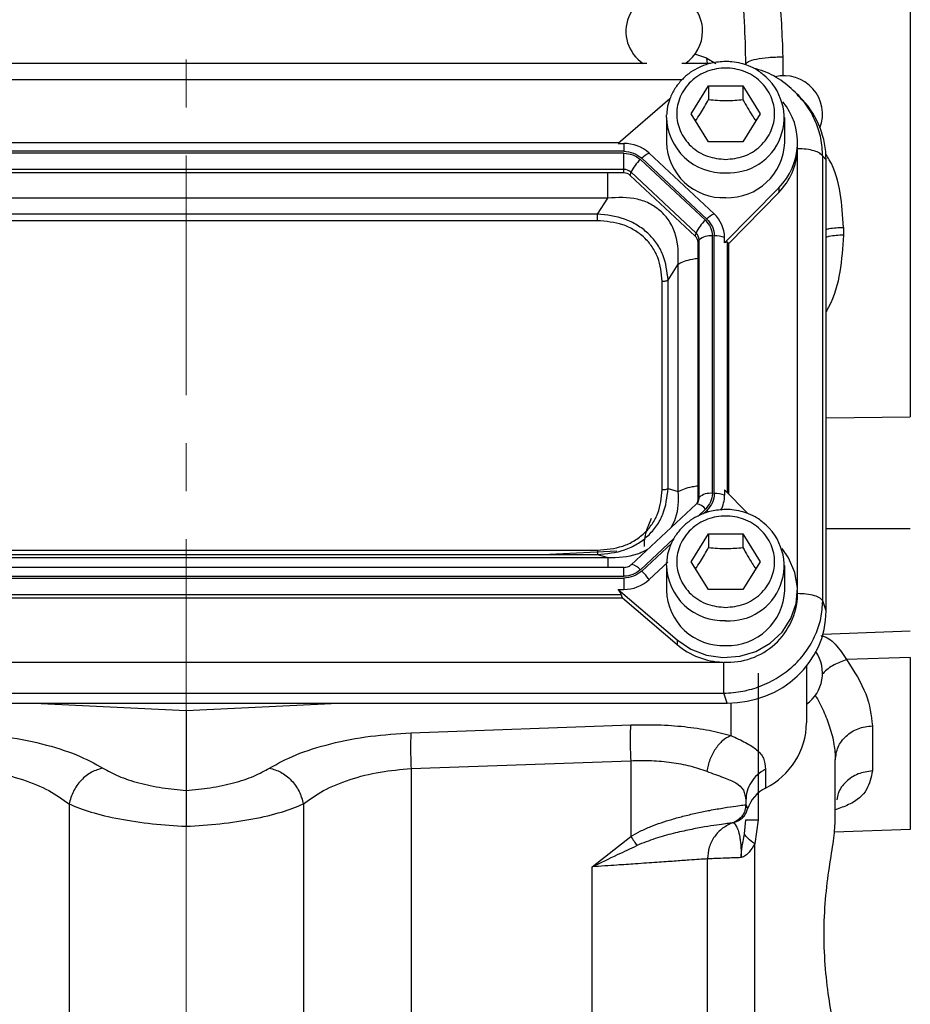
# Model space of a CAD drawing. Header units: inches. Extents: x 0.6 to 16.3, y 0.2 to 11.5.
# Tile 10 of 15: x 11.8 to 13.6, y 4 to 6.1. Entities that reach past the tile are written whole.
import ezdxf

# ---------------------------------------------------------------- set-up
doc = ezdxf.new("R2010")
doc.units = ezdxf.units.IN
doc.header["$MEASUREMENT"] = 0
doc.linetypes.add('CENTERX2', pattern=[0.8, 0.5, -0.1, 0.1, -0.1])

msp = doc.modelspace()

# ---------------------------------------------------------------- linework, layer by layer
at = {"color": 7, "linetype": 'CENTERX2', "lineweight": 18}
for p, q in [((12.135, 2.8845), (12.135, 9.1306)), ((12.135, 4.3864), (12.135, 2.8845))]:
    msp.add_line(p, q, dxfattribs=at)
at = {"color": 8, "linetype": 'Continuous', "lineweight": 25}
for p, q in [((13.2203, 5.9871), (13.1952, 5.9953)), ((13.2216, 5.9761), (13.2203, 5.9871)), ((13.2203, 5.9871), (13.239, 5.9761)), ((13.3788, 5.9899), (13.3788, 5.9505)), ((13.1686, 5.9419), (11.1001, 5.9419)), ((13.4095, 4.8835), (13.4095, 5.7964)), ((13.2636, 5.0812), (13.2636, 5.6036)), ((13.469, 5.2377), (13.6446, 5.2395)), ((13.202, 5.0329), (13.2175, 5.0474)), ((13.2126, 5.0374), (13.2204, 5.0447)), ((13.6446, 5.0061), (13.469, 5.006)), ((13.082, 4.9209), (13.1516, 4.9859)), ((13.0849, 4.9182), (13.1472, 4.9763)), ((13.0471, 4.9074), (13.0471, 4.9253)), ((13.2704, 4.6432), (13.2704, 4.5755))]:
    msp.add_line(p, q, dxfattribs=at)
at = {"color": 7, "linetype": 'Continuous', "lineweight": 25}
for p, q in [((13.0951, 5.9761), (11.1748, 5.9761)), ((13.2277, 5.9761), (13.1682, 5.9761)), ((13.1876, 5.8712), (13.2236, 5.9295)), ((13.2236, 5.9295), (13.2956, 5.9295)), ((13.2236, 5.9295), (13.2236, 5.9008)), ((13.2956, 5.9295), (13.3316, 5.8712)), ((13.2956, 5.9295), (13.2956, 5.9008)), ((13.4118, 5.9079), (13.4085, 5.9117)), ((13.1435, 5.9021), (13.0352, 5.8095)), ((13.4201, 5.9002), (13.4125, 5.9085)), ((13.1363, 5.8636), (13.1365, 5.8693)), ((13.2236, 5.813), (13.1876, 5.8712)), ((13.3316, 5.8712), (13.2956, 5.813)), ((13.1363, 5.8636), (13.1363, 5.8115)), ((13.383, 5.8115), (13.383, 5.8636)), ((13.037, 5.811), (11.2323, 5.811)), ((13.0352, 5.8095), (13.0471, 5.8095)), ((13.0471, 5.8095), (13.0471, 5.793)), ((13.2956, 5.813), (13.2236, 5.813)), ((13.4096, 5.802), (13.4096, 5.8115)), ((13.0471, 5.793), (11.2222, 5.793)), ((13.0471, 5.7892), (11.2222, 5.7892)), ((13.0471, 5.7552), (13.0471, 5.7892)), ((13.2355, 5.6625), (13.1, 5.789)), ((13.4096, 5.7985), (13.4096, 5.802)), ((13.2175, 5.6492), (13.082, 5.7758)), ((13.2204, 5.6519), (13.0849, 5.7785)), ((13.462, 4.8561), (13.462, 5.7827)), ((13.469, 5.7751), (13.462, 5.7827)), ((13.469, 4.8356), (13.469, 5.7751)), ((13.0471, 5.7552), (11.2222, 5.7552)), ((13.0471, 5.7481), (11.2222, 5.7481)), ((13.0471, 5.7481), (13.0471, 5.7552)), ((13.0608, 5.7428), (13.0625, 5.7493)), ((13.198, 5.6227), (13.0625, 5.7493)), ((13.1963, 5.6163), (13.0608, 5.7428)), ((13.2575, 5.602), (13.3702, 5.7169)), ((13.266, 5.6011), (13.3702, 5.7074)), ((13.3702, 5.7169), (13.3702, 5.7074)), ((13.0137, 5.6955), (11.2556, 5.6955)), ((12.9923, 5.6623), (13.0137, 5.6955)), ((12.9923, 5.6623), (11.2769, 5.6623)), ((12.9923, 5.6484), (11.2769, 5.6484)), ((13.1963, 5.6163), (13.198, 5.6227)), ((13.5055, 5.6345), (13.5055, 5.6182)), ((13.202, 5.6036), (13.2044, 5.6084)), ((13.202, 5.0668), (13.202, 5.6036)), ((13.2044, 5.0716), (13.2044, 5.6084)), ((13.2319, 5.0799), (13.2319, 5.6167)), ((13.236, 5.0799), (13.236, 5.6167)), ((13.2575, 5.602), (13.2575, 5.6131)), ((13.266, 5.6011), (13.2636, 5.6036)), ((13.266, 5.0788), (13.266, 5.6011)), ((13.1396, 5.5248), (13.1609, 5.558)), ((13.1609, 5.0837), (13.1609, 5.558)), ((13.1274, 5.0878), (13.1274, 5.5223)), ((13.1396, 5.0903), (13.1396, 5.5248)), ((13.1396, 5.0903), (13.1609, 5.0837)), ((13.202, 5.0668), (13.2044, 5.0716)), ((13.2575, 5.0874), (13.2575, 5.0763)), ((13.3061, 5.0379), (13.2575, 5.0874)), ((13.1984, 5.0578), (13.0629, 4.9313)), ((13.2023, 5.0631), (13.1992, 5.0583)), ((13.2022, 5.0629), (13.2019, 5.0623)), ((13.1876, 4.9377), (13.2236, 4.9959)), ((13.2236, 4.9959), (13.2956, 4.9959)), ((13.2236, 4.9959), (13.2236, 4.9672)), ((13.2956, 4.9959), (13.3316, 4.9377)), ((13.2956, 4.9959), (13.2956, 4.9672)), ((11.2556, 4.9462), (13.0137, 4.9462)), ((11.2769, 4.9617), (12.9923, 4.9617)), ((11.2769, 4.9529), (12.9923, 4.9529)), ((13.0326, 4.9597), (12.8934, 4.9529)), ((12.9923, 4.9529), (13.0137, 4.9462)), ((13.0471, 4.9254), (11.2222, 4.9254)), ((13.0471, 4.9253), (13.0471, 4.9254)), ((13.1, 4.9004), (13.1391, 4.9369)), ((13.1363, 4.93), (13.1365, 4.9358)), ((13.1363, 4.93), (13.1363, 4.8779)), ((13.2236, 4.8795), (13.1876, 4.9377)), ((13.3316, 4.9377), (13.2956, 4.8795)), ((13.383, 4.8779), (13.383, 4.93)), ((11.2222, 4.9074), (13.0471, 4.9074)), ((11.2222, 4.9036), (13.0471, 4.9036)), ((13.0471, 4.9036), (13.0471, 4.88)), ((11.2274, 4.8695), (13.0419, 4.8695)), ((13.0352, 4.88), (13.1583, 4.7747)), ((13.0352, 4.88), (13.0471, 4.88)), ((13.0445, 4.8625), (13.0419, 4.8695)), ((13.2956, 4.8795), (13.2236, 4.8795)), ((13.4096, 4.8684), (13.4096, 4.8779)), ((11.2248, 4.8625), (13.0445, 4.8625)), ((13.0445, 4.8625), (13.1583, 4.7651)), ((13.469, 4.8356), (13.462, 4.8561)), ((13.4624, 4.787), (13.6446, 4.7934)), ((13.1583, 4.7747), (13.1583, 4.7651)), ((11.0156, 4.7285), (13.2537, 4.7285)), ((13.4283, 4.72), (13.4283, 4.602)), ((13.6446, 4.7382), (13.5119, 4.7336)), ((13.3274, 4.7056), (13.3274, 4.3995)), ((11.0134, 4.6636), (13.2559, 4.6636)), ((13.2628, 4.6431), (13.2559, 4.6636)), ((11.0065, 4.6431), (13.2628, 4.6431)), ((11.818, 4.6431), (12.135, 4.6276)), ((12.135, 4.6276), (12.452, 4.6431)), ((12.135, 4.6276), (12.135, 4.4612)), ((12.6037, 4.5811), (13.0616, 4.5976)), ((13.5655, 4.5958), (13.5655, 4.5018)), ((12.6037, 4.5065), (13.0616, 4.523)), ((13.0616, 4.523), (13.0616, 4.3653)), ((13.4883, 4.3965), (13.4883, 4.5245)), ((12.6037, 4.5065), (12.6037, 3.7888)), ((13.3427, 4.5052), (13.3427, 4.4661)), ((11.8906, 4.4329), (11.8906, 3.7953)), ((12.3794, 4.4329), (12.3794, 3.7953)), ((13.3016, 4.4399), (13.3016, 4.4315)), ((13.3016, 4.4315), (13.3016, 4.4315)), ((13.3016, 4.4315), (13.3051, 4.4224)), ((13.2749, 4.3938), (13.275, 4.3938)), ((13.2772, 4.3945), (13.279, 4.3951)), ((13.2797, 4.3953), (13.2817, 4.396)), ((13.2817, 4.3964), (13.287, 4.4006)), ((13.2829, 4.3966), (13.2836, 4.3968)), ((13.2989, 4.3705), (13.3016, 4.3995)), ((13.3274, 4.3995), (13.3202, 4.3501)), ((13.4862, 4.375), (13.6447, 4.3805)), ((12.9816, 4.3018), (13.0616, 4.3653)), ((13.3202, 3.7696), (13.3202, 4.3501)), ((13.2216, 3.7719), (13.2216, 4.3184)), ((12.9816, 3.7789), (12.9816, 4.3018))]:
    msp.add_line(p, q, dxfattribs=at)
at = {"color": 7, "linetype": 'Continuous', "lineweight": 25, "flags": 128}
for points in [[(13.1992, 5.0583), (13.1989, 5.0582), (13.1984, 5.0578)], [(13.1583, 4.7747), (13.1868, 4.7555), (13.2194, 4.743), (13.2541, 4.738), (13.2891, 4.7406), (13.3226, 4.7508), (13.3525, 4.768), (13.3774, 4.7912), (13.3958, 4.8192), (13.4067, 4.8504), (13.4095, 4.8831), (13.4041, 4.9155), (13.3908, 4.9459), (13.3772, 4.965)], [(13.0629, 4.9313), (13.0634, 4.9316), (13.0636, 4.9317)]]:
    msp.add_lwpolyline(points, dxfattribs=at)
at = {"color": 8, "linetype": 'Continuous', "lineweight": 25, "flags": 128}
msp.add_lwpolyline([(13.2204, 5.0447), (13.2225, 5.0426), (13.2237, 5.0415)], dxfattribs=at)
at = {"color": 7, "linetype": 'Continuous', "lineweight": 25}
for centre, radius, start, end in [((13.1316, 6.0431), 0.08, 0, 236.8772), ((13.1316, 6.0431), 0.08, 303.1228, 0), ((13.267, 5.8627), 0.1145, 266.3225, 52.4483), ((13.3816, 5.8705), 0.08, 339.0902, 103.6883), ((13.2759, 5.8114), 0.1335, 314.9336, 39.5732), ((13.0475, 5.7319), 0.0776, 47.4101, 90.3067), ((13.2546, 5.8146), 0.1183, 181.4731, 272.4617), ((13.2634, 5.8159), 0.1196, 268.1802, 357.885), ((13.1201, 5.7441), 0.0492, 114.0491, 135.7255), ((13.2743, 5.8029), 0.1354, 315.13, 357.2496), ((13.129, 5.7207), 0.0724, 130.5237, 156.7761), ((13.0472, 5.7327), 0.0225, 47.4101, 90.3067), ((13.0472, 5.7281), 0.02, 47.4101, 90.3067), ((13.2646, 5.5942), 0.0724, 130.5237, 156.7761), ((13.2556, 5.6176), 0.0492, 114.0491, 135.7255), ((13.1898, 5.6127), 0.0676, 0.3768, 47.4752), ((13.1847, 5.6083), 0.0196, 0.3768, 47.4752), ((13.1845, 5.6034), 0.0175, 0.3768, 47.4752), ((13.2272, 5.5823), 0.0347, 82.2097, 131.263), ((13.2374, 5.5592), 0.0575, 69.6232, 91.4049), ((13.2272, 5.0456), 0.0347, 82.2097, 131.263), ((13.2374, 5.0224), 0.0575, 69.6232, 91.4049), ((13.1913, 5.0765), 0.0662, 331.56, 359.8975), ((13.185, 5.0668), 0.017, 338.3655, 359.9556), ((13.267, 4.9291), 0.1145, 266.3225, 52.4483), ((13.0166, 4.8444), 0.1005, 33.8558, 47.191), ((13.0475, 4.9575), 0.0776, 269.6933, 312.5899), ((13.2546, 4.881), 0.1183, 181.4731, 272.4617), ((13.2643, 4.8736), 0.1455, 266.7037, 357.9341), ((13.2634, 4.8824), 0.1196, 268.1802, 357.885), ((13.2588, 4.884), 0.1557, 229.8035, 268.1235), ((13.3816, 4.7056), 0.08, 305.6853, 33.9492), ((13.274, 4.6042), 0.1543, 296.448, 359.1655), ((13.3771, 4.3983), 0.0759, 116.9064, 161.5208)]:
    msp.add_arc(centre, radius, start, end, dxfattribs=at)
at = {"color": 8, "linetype": 'Continuous', "lineweight": 25}
for centre, radius, start, end in [((13.2546, 5.8666), 0.1183, 181.4731, 272.4617), ((13.1852, 5.0717), 0.0192, 332.7518, 359.904), ((13.1956, 5.0314), 0.0271, 36.1819, 82.5132), ((13.0571, 4.8998), 0.0326, 40.2307, 78.4378), ((13.2546, 4.9331), 0.1183, 181.4731, 272.4617)]:
    msp.add_arc(centre, radius, start, end, dxfattribs=at)
at = {"color": 7, "linetype": 'Continuous', "lineweight": 25}
for centre, major_axis, ratio, start_param, end_param in [((13.2564, 5.7691), (0.2087, 0.0437), 0.927683, 6.091166, 6.782759), ((13.236, 5.5737), (0.0275, 0.0299), 0.170211, 6.275096, 6.798785), ((13.0118, 4.8935), (0.0301, -0.0274), 0.184584, 0.341071, 0.86476), ((13.2564, 4.8415), (0.2087, -0.0437), 0.927683, 4.934566, 6.475204)]:
    msp.add_ellipse(centre, major_axis=major_axis, ratio=ratio, start_param=start_param, end_param=end_param, dxfattribs=at)
for points in [[(13.6446, 7.5228), (13.6446, 7.4662), (13.6446, 7.3531), (13.6446, 7.1704), (13.6446, 6.9804), (13.6446, 6.784), (13.6446, 6.5836), (13.6446, 6.3812), (13.6446, 6.1787), (13.6446, 5.9783), (13.6446, 5.7819), (13.6446, 5.5919), (13.6446, 5.4092), (13.6446, 5.2961), (13.6446, 5.2395)], [(13.3016, 5.9744), (13.3028, 5.9764), (13.3051, 5.9804), (13.3228, 5.9854), (13.3482, 5.9891), (13.3686, 5.9896), (13.3788, 5.9899)], [(13.0471, 5.793), (13.0542, 5.7924), (13.0683, 5.791), (13.0793, 5.7826), (13.0849, 5.7785)], [(13.0471, 5.7892), (13.0536, 5.7886), (13.0667, 5.7874), (13.0769, 5.7796), (13.082, 5.7758)], [(13.462, 5.7827), (13.4603, 5.7848), (13.457, 5.7891), (13.4445, 5.7942), (13.4282, 5.7978), (13.4158, 5.7982), (13.4096, 5.7985)], [(12.9923, 5.6484), (12.9923, 5.6496), (12.9923, 5.652), (12.9923, 5.6557), (12.9923, 5.6592), (12.9923, 5.6613), (12.9923, 5.6623)], [(13.2175, 5.6492), (13.2216, 5.6445), (13.2299, 5.635), (13.2313, 5.6228), (13.2319, 5.6167)], [(13.2204, 5.6519), (13.2249, 5.6468), (13.2338, 5.6365), (13.2353, 5.6233), (13.236, 5.6167)], [(13.1274, 5.5223), (13.1287, 5.5223), (13.1311, 5.5224), (13.1345, 5.5229), (13.1375, 5.5237), (13.1389, 5.5245), (13.1396, 5.5248)], [(13.1274, 5.0878), (13.1287, 5.0879), (13.1311, 5.0879), (13.1345, 5.0885), (13.1375, 5.0892), (13.1389, 5.09), (13.1396, 5.0903)], [(13.2319, 5.0799), (13.2313, 5.0738), (13.2299, 5.0616), (13.2216, 5.0521), (13.2175, 5.0474)], [(13.236, 5.0799), (13.2353, 5.0733), (13.2338, 5.0601), (13.2249, 5.0498), (13.2204, 5.0447)], [(12.9923, 4.9617), (12.9923, 4.9606), (12.9923, 4.9584), (12.9923, 4.9557), (12.9923, 4.9537), (12.9923, 4.9532), (12.9923, 4.9529)], [(13.082, 4.9209), (13.0769, 4.917), (13.0667, 4.9093), (13.0536, 4.908), (13.0471, 4.9074)], [(13.0849, 4.9182), (13.0793, 4.914), (13.0683, 4.9056), (13.0542, 4.9043), (13.0471, 4.9036)], [(13.4096, 4.8719), (13.4158, 4.8717), (13.4282, 4.8712), (13.4445, 4.8677), (13.457, 4.8625), (13.4603, 4.8582), (13.462, 4.8561)], [(13.2559, 4.6636), (13.2559, 4.6674), (13.2559, 4.6748), (13.2559, 4.6916), (13.2559, 4.7103), (13.2559, 4.7224), (13.2559, 4.7284)], [(13.6446, 4.7382), (13.6446, 4.7013), (13.6446, 4.6276), (13.6446, 4.5393), (13.6446, 4.4687), (13.6446, 4.4183), (13.6446, 4.3865), (13.6446, 4.3825), (13.6446, 4.3805)], [(13.0616, 4.5976), (13.0613, 4.594), (13.0608, 4.587), (13.0606, 4.5688), (13.0608, 4.547), (13.0613, 4.531), (13.0616, 4.523)], [(12.6037, 4.5811), (12.6034, 4.5775), (12.6029, 4.5705), (12.6027, 4.5523), (12.6029, 4.5306), (12.6034, 4.5145), (12.6037, 4.5065)], [(13.4883, 4.5245), (13.4895, 4.5337), (13.4918, 4.5519), (13.5095, 4.5752), (13.5349, 4.5918), (13.5553, 4.5944), (13.5655, 4.5958)], [(13.3427, 4.5052), (13.3368, 4.5015), (13.3249, 4.4942), (13.312, 4.4782), (13.3033, 4.4598), (13.3022, 4.4466), (13.3016, 4.4399)], [(13.3016, 4.4315), (13.3013, 4.4274), (13.3005, 4.4192), (13.2948, 4.4081), (13.2862, 4.3989), (13.2787, 4.3955), (13.275, 4.3938)], [(13.2749, 4.3938), (13.2674, 4.3904), (13.2525, 4.3835), (13.2354, 4.3652), (13.2238, 4.343), (13.2224, 4.3266), (13.2216, 4.3184)], [(13.3016, 4.3995), (13.302, 4.3995), (13.3026, 4.3995), (13.3079, 4.3995), (13.3159, 4.3995), (13.3236, 4.3995), (13.3274, 4.3995)], [(13.0616, 4.3653), (13.064, 4.3618), (13.0688, 4.355), (13.0728, 4.3491), (13.0748, 4.3462)]]:
    msp.add_open_spline(points, degree=3, dxfattribs=at)
for points, knots in [([(13.3016, 5.9744), (13.3011, 6.004), (13.2999, 6.0658), (13.2911, 6.1625), (13.2781, 6.2593), (13.2614, 6.3558), (13.2418, 6.4518), (13.2198, 6.5469), (13.1959, 6.6413), (13.1703, 6.7352), (13.1431, 6.8296), (13.1153, 6.9217), (13.087, 7.0126), (13.0675, 7.0734), (13.0571, 7.1055)], [0, 0, 0, 0, 0.075284, 0.1574001, 0.2464102, 0.3232343, 0.4064322, 0.4960198, 0.5729284, 0.6568585, 0.7478137, 0.8287849, 0.9095199, 1, 1, 1, 1]), ([(13.0571, 7.1055), (13.0715, 7.0727), (13.0971, 7.0142), (13.1357, 6.9228), (13.1715, 6.835), (13.2072, 6.7426), (13.2399, 6.6532), (13.2714, 6.5604), (13.3003, 6.4665), (13.3267, 6.3687), (13.352, 6.2565), (13.3736, 6.1296), (13.3771, 6.0359), (13.3788, 5.9899)], [0, 0, 0, 0, 0.0951226, 0.1698646, 0.2596837, 0.3411655, 0.4247004, 0.5027653, 0.5903473, 0.6737697, 0.7592507, 0.8817639, 1, 1, 1, 1]), ([(13.2596, 5.9802), (13.2496, 5.9795), (13.2355, 5.9786), (13.2156, 5.9728), (13.1994, 5.966), (13.1817, 5.9547), (13.1654, 5.9399), (13.1514, 5.9213), (13.1416, 5.8993), (13.1365, 5.8814), (13.1369, 5.8712), (13.137, 5.8694)], [0, 0, 0, 0, 0.161377, 0.226068, 0.333558, 0.445701, 0.56675, 0.694484, 0.828579, 0.96933, 1, 1, 1, 1]), ([(13.3358, 5.9545), (13.3325, 5.9572), (13.3239, 5.964), (13.3087, 5.9709), (13.2909, 5.9768), (13.2747, 5.9797), (13.2639, 5.98), (13.2596, 5.9802)], [0, 0, 0, 0, 0.157852, 0.40605, 0.606571, 0.844036, 1, 1, 1, 1]), ([(13.2596, 5.776), (13.2468, 5.7773), (13.2271, 5.7793), (13.2033, 5.7911), (13.187, 5.8034), (13.1737, 5.8187), (13.1614, 5.8408), (13.1552, 5.8712), (13.1614, 5.9017), (13.1737, 5.9238), (13.187, 5.9391), (13.2033, 5.9514), (13.2271, 5.9629), (13.2596, 5.9688), (13.2922, 5.9629), (13.316, 5.9514), (13.3323, 5.9391), (13.3455, 5.9238), (13.3578, 5.9017), (13.3641, 5.8712), (13.3578, 5.8408), (13.3455, 5.8187), (13.3323, 5.8034), (13.316, 5.7911), (13.2922, 5.7793), (13.2725, 5.7773), (13.2596, 5.776)], [0, 0, 0, 0, 0.0598642, 0.0920902, 0.125, 0.1579098, 0.1901358, 0.25, 0.3098642, 0.3420902, 0.375, 0.4079098, 0.4401358, 0.5, 0.5598642, 0.5920902, 0.625, 0.6579098, 0.6901358, 0.75, 0.8098642, 0.8420902, 0.875, 0.9079098, 0.9401358, 1, 1, 1, 1]), ([(13.4127, 5.9083), (13.4019, 5.9186), (13.3805, 5.9391), (13.3471, 5.9582), (13.3249, 5.9642), (13.3172, 5.9662)], [0, 0, 0, 0, 0.396919, 0.789524, 1, 1, 1, 1]), ([(13.1968, 5.8564), (13.2002, 5.8614), (13.2091, 5.8746), (13.2181, 5.8907), (13.2236, 5.9008)], [0, 0, 0, 0, 0.376375, 1, 1, 1, 1]), ([(13.2236, 5.9008), (13.2365, 5.8997), (13.2606, 5.8978), (13.2845, 5.8998), (13.2956, 5.9008)], [0, 0, 0, 0, 0.534747, 1, 1, 1, 1]), ([(13.2956, 5.9008), (13.3021, 5.8892), (13.311, 5.8731), (13.3199, 5.86), (13.3224, 5.8564)], [0, 0, 0, 0, 0.718831, 1, 1, 1, 1]), ([(13.1609, 5.558), (13.161, 5.5786), (13.1611, 5.6092), (13.1447, 5.6453), (13.1268, 5.6675), (13.1034, 5.684), (13.0657, 5.6982), (13.0347, 5.6966), (13.0137, 5.6955)], [0, 0, 0, 0, 0.257397, 0.381602, 0.5, 0.618394, 0.742603, 1, 1, 1, 1]), ([(13.1396, 5.5248), (13.1375, 5.5427), (13.1344, 5.5696), (13.1163, 5.6018), (13.0981, 5.6229), (13.0754, 5.6399), (13.0408, 5.657), (13.0117, 5.6602), (12.9923, 5.6623)], [0, 0, 0, 0, 0.248977, 0.376059, 0.5, 0.623945, 0.751023, 1, 1, 1, 1]), ([(13.1274, 5.5223), (13.1258, 5.5391), (13.1234, 5.5643), (13.1071, 5.5943), (13.0904, 5.6139), (13.0695, 5.6295), (13.0373, 5.6447), (13.0103, 5.6469), (12.9923, 5.6484)], [0, 0, 0, 0, 0.250062, 0.376147, 0.5, 0.62379, 0.749938, 1, 1, 1, 1]), ([(12.9923, 4.9529), (13.0117, 4.9546), (13.0408, 4.9573), (13.0754, 4.9739), (13.0981, 4.9909), (13.1163, 5.0121), (13.1344, 5.0446), (13.1375, 5.0721), (13.1396, 5.0903)], [0, 0, 0, 0, 0.248977, 0.376059, 0.5, 0.623945, 0.751023, 1, 1, 1, 1]), ([(12.9923, 4.9617), (13.0103, 4.9632), (13.0373, 4.9655), (13.0695, 4.9807), (13.0904, 4.9963), (13.1071, 5.0158), (13.1234, 5.0458), (13.1258, 5.0711), (13.1274, 5.0878)], [0, 0, 0, 0, 0.250062, 0.376147, 0.5, 0.62379, 0.749938, 1, 1, 1, 1]), ([(13.1046, 5.0281), (13.1006, 5.0188), (13.0946, 5.0049), (13.0897, 4.9851), (13.0898, 4.9747), (13.0899, 4.9696)], [0, 0, 0, 0, 0.498075, 0.751935, 1, 1, 1, 1]), ([(13.2596, 5.0466), (13.2496, 5.0459), (13.2355, 5.045), (13.2156, 5.0392), (13.1994, 5.0324), (13.1817, 5.0211), (13.1654, 5.0063), (13.1514, 4.9877), (13.1416, 4.9657), (13.1365, 4.9478), (13.1369, 4.9376), (13.137, 4.9358)], [0, 0, 0, 0, 0.161377, 0.226068, 0.333558, 0.445701, 0.56675, 0.694484, 0.828579, 0.96933, 1, 1, 1, 1]), ([(13.2596, 4.8424), (13.2468, 4.8437), (13.2271, 4.8457), (13.2033, 4.8575), (13.187, 4.8698), (13.1737, 4.8851), (13.1614, 4.9073), (13.1552, 4.9377), (13.1614, 4.9681), (13.1737, 4.9902), (13.187, 5.0055), (13.2033, 5.0179), (13.2271, 5.0294), (13.2596, 5.0352), (13.2922, 5.0294), (13.316, 5.0179), (13.3323, 5.0055), (13.3455, 4.9902), (13.3578, 4.9681), (13.3641, 4.9377), (13.3578, 4.9073), (13.3455, 4.8851), (13.3323, 4.8698), (13.316, 4.8575), (13.2922, 4.8457), (13.2725, 4.8437), (13.2596, 4.8424)], [0, 0, 0, 0, 0.059864, 0.09209, 0.125, 0.15791, 0.190136, 0.25, 0.309864, 0.34209, 0.375, 0.40791, 0.440136, 0.5, 0.559864, 0.59209, 0.625, 0.65791, 0.690136, 0.75, 0.809864, 0.84209, 0.875, 0.90791, 0.940136, 1, 1, 1, 1]), ([(13.3358, 5.0209), (13.3325, 5.0236), (13.3239, 5.0304), (13.3087, 5.0374), (13.2909, 5.0432), (13.2747, 5.0461), (13.2639, 5.0465), (13.2596, 5.0466)], [0, 0, 0, 0, 0.1578524, 0.4060499, 0.6065711, 0.8440361, 1, 1, 1, 1]), ([(13.1968, 4.9229), (13.2002, 4.9278), (13.2091, 4.941), (13.2181, 4.9572), (13.2236, 4.9672)], [0, 0, 0, 0, 0.376375, 1, 1, 1, 1]), ([(13.2236, 4.9672), (13.2365, 4.9662), (13.2606, 4.9642), (13.2845, 4.9663), (13.2956, 4.9672)], [0, 0, 0, 0, 0.534747, 1, 1, 1, 1]), ([(13.2956, 4.9672), (13.3021, 4.9556), (13.311, 4.9395), (13.3199, 4.9265), (13.3224, 4.9228)], [0, 0, 0, 0, 0.718831, 1, 1, 1, 1]), ([(13.0636, 4.9317), (13.0625, 4.9308), (13.0603, 4.9289), (13.0562, 4.9269), (13.0518, 4.9256), (13.0487, 4.9254), (13.0471, 4.9253)], [0, 0, 0, 0, 0.247949, 0.49724, 0.747912, 1, 1, 1, 1]), ([(13.2559, 4.6636), (13.2691, 4.6646), (13.2951, 4.6665), (13.3269, 4.6759), (13.3512, 4.6866), (13.3753, 4.7), (13.4024, 4.7207), (13.429, 4.751), (13.4478, 4.7845), (13.4596, 4.8201), (13.4612, 4.8439), (13.462, 4.8561)], [0, 0, 0, 0, 0.1230964, 0.2409199, 0.3064863, 0.3715493, 0.5000851, 0.6286241, 0.7590801, 0.8769054, 1, 1, 1, 1]), ([(13.5119, 4.7336), (13.5273, 4.7094), (13.5581, 4.6612), (13.563, 4.6176), (13.5655, 4.5958)], [0, 0, 0, 0, 0.500815, 1, 1, 1, 1]), ([(13.0616, 4.5976), (13.0806, 4.5979), (13.1191, 4.5986), (13.1744, 4.5945), (13.2263, 4.5872), (13.2557, 4.5794), (13.2704, 4.5755)], [0, 0, 0, 0, 0.246357, 0.496982, 0.74919, 1, 1, 1, 1]), ([(11.6663, 4.5811), (11.6947, 4.5792), (11.753, 4.5755), (11.8358, 4.5591), (11.9092, 4.5364), (11.9441, 4.5171), (11.9614, 4.5075)], [0, 0, 0, 0, 0.240302, 0.491963, 0.748081, 1, 1, 1, 1]), ([(12.3085, 4.5075), (12.3259, 4.5171), (12.3608, 4.5364), (12.4342, 4.5591), (12.5169, 4.5755), (12.5752, 4.5792), (12.6037, 4.5811)], [0, 0, 0, 0, 0.251919, 0.508037, 0.759698, 1, 1, 1, 1]), ([(13.2704, 4.5755), (13.2645, 4.5723), (13.2529, 4.5659), (13.2377, 4.5479), (13.2259, 4.5257), (13.2221, 4.5092), (13.2203, 4.5009)], [0, 0, 0, 0, 0.2500778, 0.5, 0.7499222, 1, 1, 1, 1]), ([(13.2704, 4.5755), (13.2813, 4.5705), (13.3037, 4.5601), (13.326, 4.5461), (13.3403, 4.5288), (13.3419, 4.5131), (13.3427, 4.5052)], [0, 0, 0, 0, 0.231703, 0.477108, 0.735841, 1, 1, 1, 1]), ([(13.0616, 4.523), (13.0761, 4.5233), (13.1054, 4.524), (13.1472, 4.52), (13.1866, 4.5126), (13.2089, 4.5049), (13.2203, 4.5009)], [0, 0, 0, 0, 0.246401, 0.494831, 0.742054, 1, 1, 1, 1]), ([(11.6663, 4.5065), (11.6879, 4.5047), (11.7325, 4.5009), (11.7955, 4.4844), (11.8511, 4.4616), (11.8775, 4.4425), (11.8906, 4.4329)], [0, 0, 0, 0, 0.236626, 0.486583, 0.74399, 1, 1, 1, 1]), ([(11.9614, 4.5075), (11.9533, 4.5052), (11.9372, 4.5006), (11.9153, 4.483), (11.8983, 4.4596), (11.8931, 4.4418), (11.8906, 4.4329)], [0, 0, 0, 0, 0.250119, 0.5, 0.749881, 1, 1, 1, 1]), ([(11.9614, 4.5075), (11.9717, 4.5018), (11.9924, 4.4902), (12.0352, 4.4763), (12.0835, 4.4658), (12.118, 4.4627), (12.135, 4.4612)], [0, 0, 0, 0, 0.252171, 0.507711, 0.759035, 1, 1, 1, 1]), ([(12.135, 4.4612), (12.1519, 4.4627), (12.1865, 4.4658), (12.2348, 4.4763), (12.2776, 4.4902), (12.2983, 4.5018), (12.3085, 4.5075)], [0, 0, 0, 0, 0.240965, 0.492289, 0.747829, 1, 1, 1, 1]), ([(12.3085, 4.5075), (12.3166, 4.5052), (12.3328, 4.5006), (12.3546, 4.483), (12.3717, 4.4596), (12.3768, 4.4418), (12.3794, 4.4329)], [0, 0, 0, 0, 0.250122, 0.500004, 0.749884, 1, 1, 1, 1]), ([(12.3794, 4.4329), (12.3925, 4.4425), (12.4188, 4.4616), (12.4745, 4.4844), (12.5375, 4.5009), (12.582, 4.5047), (12.6037, 4.5065)], [0, 0, 0, 0, 0.25601, 0.513417, 0.763374, 1, 1, 1, 1]), ([(13.2203, 4.5009), (13.2324, 4.4965), (13.2567, 4.4877), (13.2824, 4.4773), (13.2989, 4.463), (13.3007, 4.4477), (13.3016, 4.4399)], [0, 0, 0, 0, 0.248047, 0.495522, 0.745376, 1, 1, 1, 1]), ([(12.135, 4.4612), (12.135, 4.4588), (12.135, 4.4521), (12.135, 4.4341), (12.135, 4.4098), (12.135, 4.3937), (12.135, 4.3863)], [0, 0, 0, 0, 0.1731646, 0.4995734, 0.7709648, 1, 1, 1, 1]), ([(11.8906, 4.4329), (11.905, 4.4271), (11.9343, 4.4153), (11.9948, 4.4012), (12.0629, 4.3907), (12.1113, 4.3878), (12.135, 4.3863)], [0, 0, 0, 0, 0.249403, 0.504238, 0.75714, 1, 1, 1, 1]), ([(12.135, 4.3863), (12.1587, 4.3878), (12.2071, 4.3907), (12.2752, 4.4012), (12.3357, 4.4153), (12.3649, 4.4271), (12.3794, 4.4329)], [0, 0, 0, 0, 0.242862, 0.495762, 0.750597, 1, 1, 1, 1]), ([(13.0616, 4.3653), (13.0681, 4.3689), (13.0818, 4.3766), (13.1033, 4.3858), (13.1254, 4.394), (13.1491, 4.4015), (13.1746, 4.4084), (13.2014, 4.4146), (13.2299, 4.4203), (13.2581, 4.4252), (13.2818, 4.4287), (13.2978, 4.4309), (13.3003, 4.4313), (13.3016, 4.4315)], [0, 0, 0, 0, 0.057943, 0.121676, 0.181869, 0.245539, 0.324126, 0.407799, 0.496719, 0.616055, 0.745644, 0.871475, 1, 1, 1, 1]), ([(13.3016, 4.4315), (13.3012, 4.4274), (13.3005, 4.4192), (13.2947, 4.4081), (13.2862, 4.399), (13.2787, 4.3955), (13.2749, 4.3938)], [0, 0, 0, 0, 0.250069, 0.5, 0.749931, 1, 1, 1, 1]), ([(13.2817, 4.396), (13.2846, 4.3973), (13.2906, 4.4), (13.2975, 4.4065), (13.3026, 4.414), (13.3042, 4.4196), (13.3051, 4.4224)], [0, 0, 0, 0, 0.247504, 0.496836, 0.74808, 1, 1, 1, 1]), ([(13.275, 4.3937), (13.2741, 4.3936), (13.2723, 4.3933), (13.2603, 4.3917), (13.2417, 4.3891), (13.2165, 4.3851), (13.1858, 4.3795), (13.1507, 4.3717), (13.113, 4.3617), (13.0874, 4.3514), (13.0747, 4.3463)], [0, 0, 0, 0, 0.1236377, 0.2492432, 0.375311, 0.50021, 0.6280674, 0.7524441, 0.8775669, 1, 1, 1, 1]), ([(13.275, 4.3938), (13.2765, 4.3935), (13.2784, 4.3931), (13.2855, 4.3792), (13.2886, 4.3676), (13.2905, 4.3542), (13.2914, 4.3434), (13.292, 4.3324), (13.292, 4.3248), (13.292, 4.3211)], [0, 0, 0, 0, 0.489548, 0.629867, 0.776228, 0.84073, 0.898068, 0.95034, 1, 1, 1, 1]), ([(13.279, 4.3951), (13.2791, 4.3951), (13.2793, 4.3952), (13.2796, 4.3953), (13.2797, 4.3953)], [0, 0, 0, 0, 0.500106, 1, 1, 1, 1]), ([(13.2805, 4.3962), (13.2804, 4.3961), (13.2803, 4.3961), (13.281, 4.3962), (13.2812, 4.3963)], [0, 0, 0, 0, 0.777123, 1, 1, 1, 1]), ([(13.4883, 3.9263), (13.4874, 3.9386), (13.4856, 3.9633), (13.4757, 4.0206), (13.4672, 4.0876), (13.4636, 4.1614), (13.4672, 4.2352), (13.4757, 4.3023), (13.4856, 4.3596), (13.4874, 4.3842), (13.4883, 4.3965)], [0, 0, 0, 0, 0.126041, 0.251244, 0.375836, 0.5, 0.624164, 0.748756, 0.873959, 1, 1, 1, 1]), ([(13.292, 4.3211), (13.292, 4.3222), (13.2921, 4.3238), (13.2922, 4.3279), (13.2929, 4.3382), (13.2957, 4.3532), (13.2979, 4.3654), (13.2989, 4.3705)], [0, 0, 0, 0, 0.068021, 0.094034, 0.236025, 0.674533, 1, 1, 1, 1]), ([(13.3202, 4.3501), (13.3151, 4.3538), (13.3048, 4.3611), (13.3008, 4.3674), (13.2989, 4.3705)], [0, 0, 0, 0, 0.500003, 1, 1, 1, 1]), ([(12.9816, 4.3018), (12.9991, 4.3104), (13.0303, 4.3255), (13.0613, 4.3399), (13.0748, 4.3462)], [0, 0, 0, 0, 0.564468, 1, 1, 1, 1]), ([(13.3202, 4.3501), (13.3165, 4.3438), (13.3108, 4.334), (13.3022, 4.326), (13.2966, 4.3223), (13.2936, 4.3215), (13.292, 4.3211)], [0, 0, 0, 0, 0.471039, 0.725945, 0.860302, 1, 1, 1, 1]), ([(13.2216, 4.3184), (13.2208, 4.3183), (13.2192, 4.3182), (13.2057, 4.3173), (13.1838, 4.3158), (13.1587, 4.314), (13.1353, 4.3124), (13.1162, 4.3111), (13.0948, 4.3096), (13.0672, 4.3077), (13.0296, 4.3051), (12.9989, 4.303), (12.9816, 4.3018)], [0, 0, 0, 0, 0.120065, 0.243321, 0.369788, 0.49948, 0.559839, 0.623234, 0.689668, 0.759139, 0.864253, 1, 1, 1, 1]), ([(13.292, 4.3211), (13.2811, 4.3206), (13.2596, 4.3198), (13.2379, 4.319), (13.2241, 4.3185), (13.2225, 4.3184), (13.2216, 4.3184)], [0, 0, 0, 0, 0.258245, 0.510988, 0.758237, 1, 1, 1, 1])]:
    msp.add_open_spline(points, degree=3, knots=knots, dxfattribs=at)
at = {"color": 8, "linetype": 'Continuous', "lineweight": 25}
for points, knots in [([(13.462, 5.7827), (13.4612, 5.7952), (13.4596, 5.8198), (13.4498, 5.8499), (13.4386, 5.8727), (13.4275, 5.8912), (13.4173, 5.902), (13.4118, 5.9079)], [0, 0, 0, 0, 0.274057, 0.536375, 0.68235, 0.827203, 1, 1, 1, 1]), ([(13.5055, 5.6345), (13.5039, 5.6583), (13.5006, 5.7058), (13.4869, 5.7585), (13.471, 5.7831), (13.4685, 5.7868)], [0, 0, 0, 0, 0.4579683, 0.917208, 1, 1, 1, 1]), ([(13.0137, 5.6955), (13.0137, 5.7012), (13.0137, 5.7127), (13.0137, 5.7312), (13.0137, 5.7432), (13.0137, 5.7481)], [0, 0, 0, 0, 0.368964, 0.737928, 1, 1, 1, 1]), ([(13.469, 5.6302), (13.4712, 5.6308), (13.4816, 5.6338), (13.495, 5.6342), (13.5055, 5.6345)], [0, 0, 0, 0, 0.213793, 1, 1, 1, 1]), ([(13.5055, 5.6182), (13.5037, 5.5925), (13.5, 5.5412), (13.4857, 5.4874), (13.4708, 5.4623), (13.469, 5.4593)], [0, 0, 0, 0, 0.4671092, 0.9357172, 1, 1, 1, 1]), ([(13.5055, 5.6182), (13.495, 5.6179), (13.4816, 5.6174), (13.4712, 5.6144), (13.469, 5.6138)], [0, 0, 0, 0, 0.786207, 1, 1, 1, 1]), ([(13.1609, 5.558), (13.1649, 5.5601), (13.1728, 5.5642), (13.1874, 5.5683), (13.198, 5.5697), (13.202, 5.5703)], [0, 0, 0, 0, 0.383142, 0.766285, 1, 1, 1, 1]), ([(13.1609, 5.0837), (13.1649, 5.0857), (13.1728, 5.0898), (13.1874, 5.094), (13.198, 5.0954), (13.202, 5.0959)], [0, 0, 0, 0, 0.383142, 0.766285, 1, 1, 1, 1]), ([(13.1459, 5.0089), (13.1494, 5.0154), (13.162, 5.0391), (13.1614, 5.065), (13.1609, 5.0837)], [0, 0, 0, 0, 0.276861, 1, 1, 1, 1]), ([(13.0137, 4.9462), (13.0348, 4.9468), (13.0641, 4.9477), (13.0902, 4.9601), (13.0974, 4.9636)], [0, 0, 0, 0, 0.723141, 1, 1, 1, 1]), ([(13.0137, 4.9462), (13.0137, 4.9445), (13.0137, 4.9412), (13.0137, 4.9333), (13.0137, 4.9267), (13.0137, 4.9254)], [0, 0, 0, 0, 0.441544, 0.883087, 1, 1, 1, 1]), ([(13.4585, 4.7837), (13.4586, 4.7836), (13.4705, 4.7816), (13.4895, 4.7674), (13.5044, 4.7449), (13.5119, 4.7336)], [0, 0, 0, 0, 0.002957, 0.495156, 1, 1, 1, 1]), ([(13.5119, 4.7336), (13.5031, 4.7304), (13.4854, 4.7241), (13.4685, 4.712), (13.4628, 4.7044), (13.4627, 4.7042)], [0, 0, 0, 0, 0.494649, 0.988768, 1, 1, 1, 1]), ([(13.4463, 4.6598), (13.4523, 4.6489), (13.4646, 4.6265), (13.4775, 4.5921), (13.4866, 4.5576), (13.4878, 4.5353), (13.4883, 4.5245)], [0, 0, 0, 0, 0.232053, 0.473123, 0.746543, 1, 1, 1, 1]), ([(13.5655, 4.5018), (13.5629, 4.4884), (13.5577, 4.4616), (13.529, 4.4352), (13.4979, 4.4241), (13.4883, 4.4207)], [0, 0, 0, 0, 0.40818, 0.817221, 1, 1, 1, 1]), ([(13.5655, 4.5018), (13.5553, 4.5004), (13.5348, 4.4976), (13.5097, 4.48), (13.4941, 4.4602), (13.4921, 4.4461), (13.4914, 4.4417)], [0, 0, 0, 0, 0.288133, 0.576265, 0.864398, 1, 1, 1, 1])]:
    msp.add_open_spline(points, degree=3, knots=knots, dxfattribs=at)

doc.saveas('drawing.dxf')
